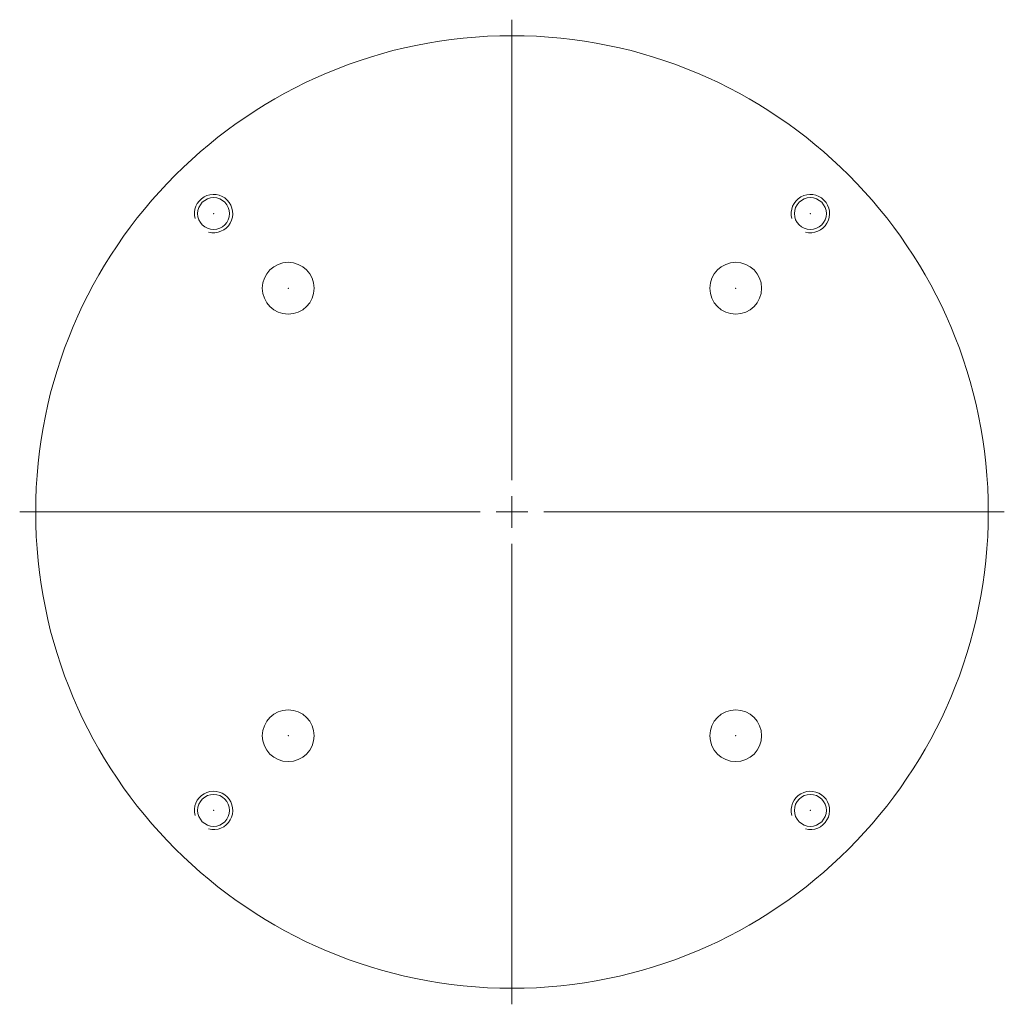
# Model space of a CAD drawing. Header units: millimetres. Extents: x 83 to 237, y 27 to 181.
import ezdxf

# ---------------------------------------------------------------- set-up
doc = ezdxf.new("R2010")
doc.units = ezdxf.units.MM
doc.header["$PDSIZE"] = -1

# ---------------------------------------------------------------- blocks, each defined once
blk = doc.blocks.new('SW_CENTERMARKSYMBOL_0')
at = {"color": 0, "linetype": 'Continuous', "lineweight": 0}
for p, q in [((0, 5), (0, 77)), ((0, 0), (0, 2.5)), ((-5, 0), (-77, 0)), ((0, 0), (-2.5, 0)), ((0, 0), (0, -2.5)), ((0, 0), (2.5, 0)), ((5, 0), (77, 0)), ((0, -5), (0, -77))]:
    blk.add_line(p, q, dxfattribs=at)

msp = doc.modelspace()

# ---------------------------------------------------------------- linework, layer by layer
at = {"color": 7, "linetype": 'Continuous', "lineweight": 15}
for centre, radius in [((160.26, 104), 74.5), ((113.59, 150.67), 2.5), ((206.93, 150.67), 2.5), ((125.26, 139), 4.05), ((195.26, 139), 4.05), ((125.26, 69), 4.05), ((195.26, 69), 4.05), ((113.59, 57.33), 2.5), ((206.93, 57.33), 2.5)]:
    msp.add_circle(centre, radius, dxfattribs=at)
at = {"color": 7, "linetype": 'Continuous', "lineweight": 0}
for centre in [(113.59, 150.67), (206.93, 150.67), (113.59, 57.33), (206.93, 57.33)]:
    msp.add_arc(centre, 3, 255, 195, dxfattribs=at)
at = {"color": 7, "linetype": 'Continuous', "lineweight": 15}
for p in [(113.59, 150.67), (206.93, 150.67), (125.26, 139), (195.26, 139), (125.26, 69), (195.26, 69), (113.59, 57.33), (206.93, 57.33)]:
    msp.add_point(p, dxfattribs=at)

# ---------------------------------------------------------------- block references
at = {"color": 7, "linetype": 'Continuous', "lineweight": 0}
msp.add_blockref('SW_CENTERMARKSYMBOL_0', (160.26, 104), dxfattribs=at)

doc.saveas('drawing.dxf')
